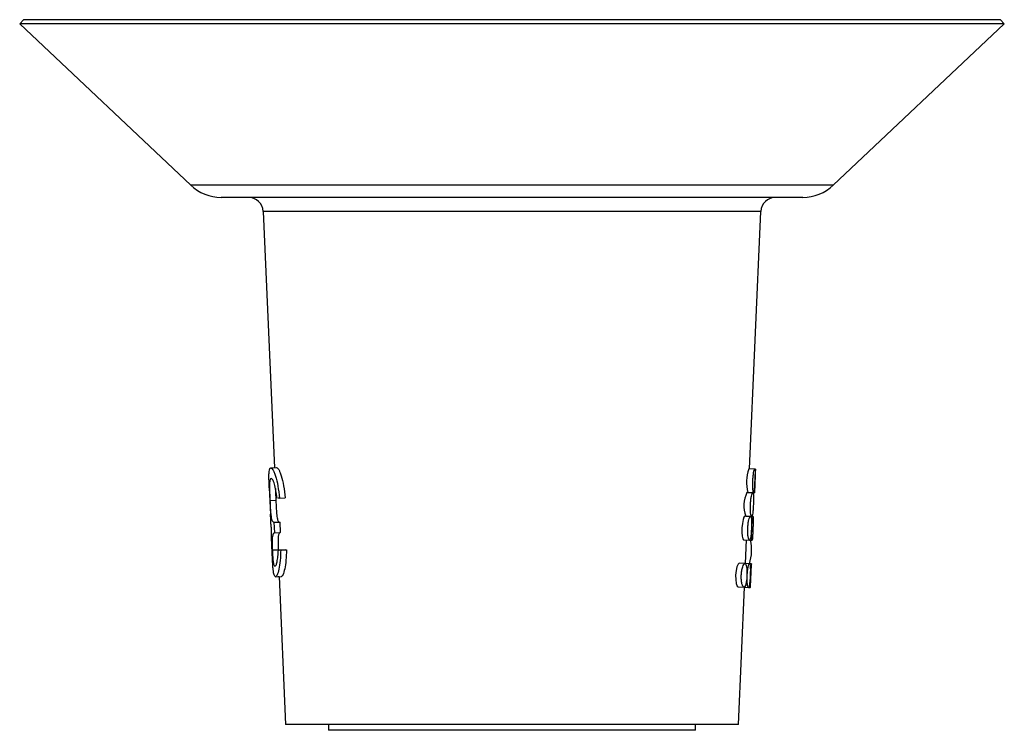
# Model space of a CAD drawing. Header units: millimetres. Extents: x 86.2 to 119.4, y 134.8 to 158.8.
import ezdxf

# ---------------------------------------------------------------- set-up
doc = ezdxf.new("R2010")
doc.units = ezdxf.units.MM

msp = doc.modelspace()

# ---------------------------------------------------------------- linework, layer by layer
at = {"color": 7, "linetype": 'Continuous', "lineweight": 25}
for p, q in [((86.291, 158.844), (86.16, 158.704)), ((86.16, 158.704), (91.937, 153.253)), ((119.423, 158.704), (86.16, 158.704)), ((119.291, 158.844), (86.291, 158.844)), ((113.646, 153.253), (119.423, 158.704)), ((119.423, 158.704), (119.291, 158.844)), ((113.646, 153.253), (91.937, 153.253)), ((112.616, 152.844), (92.967, 152.844)), ((94.385, 152.365), (94.763, 143.711)), ((111.198, 152.365), (94.385, 152.365)), ((110.818, 143.671), (111.198, 152.365)), ((94.641, 143.705), (94.839, 143.714)), ((110.989, 143.663), (110.79, 143.672)), ((111.016, 143.662), (110.818, 143.671)), ((110.985, 142.913), (111.016, 143.612)), ((94.592, 143.037), (94.631, 142.142)), ((110.924, 142.865), (110.726, 142.874)), ((110.755, 142.873), (110.954, 142.864)), ((110.783, 142.872), (110.783, 142.872)), ((110.783, 142.872), (110.915, 142.866)), ((110.954, 142.864), (110.981, 142.863)), ((94.614, 142.604), (94.814, 142.613)), ((94.936, 142.685), (94.882, 142.683)), ((94.936, 142.685), (95.128, 142.694)), ((94.64, 141.952), (94.632, 142.142)), ((110.848, 142.068), (110.65, 142.077)), ((110.691, 142.075), (110.889, 142.066)), ((110.748, 142.072), (110.748, 142.072)), ((110.938, 142.064), (110.889, 142.066)), ((94.749, 141.869), (94.947, 141.877)), ((94.749, 141.869), (94.765, 141.51)), ((94.947, 141.877), (94.962, 141.519)), ((94.765, 141.51), (94.962, 141.519)), ((110.615, 141.277), (110.812, 141.269)), ((110.679, 140.474), (110.713, 141.273)), ((110.812, 141.269), (110.903, 141.265)), ((110.847, 141.267), (110.812, 141.269)), ((94.694, 140.934), (94.893, 140.942)), ((94.893, 140.942), (94.895, 140.912)), ((95.125, 140.942), (94.926, 140.933)), ((94.927, 140.933), (94.978, 140.935)), ((94.978, 140.935), (95.171, 140.944)), ((95.127, 140.942), (95.171, 140.944)), ((110.661, 140.474), (110.467, 140.483)), ((110.816, 140.468), (110.618, 140.477)), ((110.877, 140.465), (110.677, 140.474)), ((110.845, 139.692), (110.877, 140.439)), ((94.801, 140.029), (94.999, 140.038)), ((94.889, 140.033), (94.924, 140.035)), ((94.924, 140.035), (95.141, 135.044)), ((110.431, 139.684), (110.625, 139.675)), ((110.441, 135.044), (110.644, 139.675)), ((110.626, 139.675), (110.781, 139.669)), ((110.781, 139.669), (110.842, 139.666)), ((110.842, 139.666), (110.844, 139.692)), ((110.441, 135.044), (95.141, 135.044)), ((96.591, 135.044), (96.591, 134.844)), ((108.991, 134.844), (96.591, 134.844)), ((108.991, 134.844), (108.991, 135.044))]:
    msp.add_line(p, q, dxfattribs=at)
at = {"color": 7, "linetype": 'Continuous', "lineweight": 25, "flags": 128}
for points in [[(110.65, 142.077), (110.624, 142.047), (110.596, 141.962), (110.573, 141.833), (110.56, 141.681), (110.559, 141.527), (110.571, 141.397), (110.591, 141.309), (110.615, 141.277), (110.615, 141.277)], [(110.467, 140.483), (110.429, 140.454), (110.392, 140.369), (110.362, 140.241), (110.347, 140.088), (110.348, 139.935), (110.366, 139.804), (110.395, 139.716), (110.431, 139.684), (110.431, 139.684)], [(110.877, 140.439), (110.877, 140.465), (110.872, 140.435), (110.862, 140.349), (110.851, 140.219), (110.846, 140.144), (110.843, 140.066), (110.84, 139.988), (110.838, 139.913), (110.837, 139.784), (110.84, 139.697), (110.842, 139.666), (110.842, 139.666)]]:
    msp.add_lwpolyline(points, dxfattribs=at)
at = {"color": 7, "linetype": 'Continuous', "lineweight": 25}
for centre, radius, start, end in [((92.967, 154.344), 1.5, 226.66, 270), ((112.616, 154.344), 1.5, 270, 313.34), ((93.886, 152.344), 0.5, 2.5, 90), ((111.697, 152.344), 0.5, 90, 177.5), ((112.079, 143.215), 1.367, 160.483, 194.499), ((342.231, 133.164), 231.453, 177.40025, 177.59828), ((111.659, 142.433), 1.033, 154.6905, 200.2726), ((109.44, 140.929), 1.447, 341.4295, 13.5257)]:
    msp.add_arc(centre, radius, start, end, dxfattribs=at)
for points, knots in [([(94.592, 143.037), (94.59, 143.1), (94.584, 143.23), (94.58, 143.4), (94.582, 143.537), (94.591, 143.624), (94.605, 143.675), (94.62, 143.7), (94.634, 143.703), (94.641, 143.705)], [0, 0, 0, 0, 0.152969, 0.320895, 0.489741, 0.659307, 0.772787, 0.885454, 1, 1, 1, 1]), ([(94.641, 143.705), (94.664, 143.696), (94.698, 143.681), (94.758, 143.561), (94.818, 143.397), (94.888, 143.102), (94.92, 142.824), (94.936, 142.685)], [0, 0, 0, 0, 0.254673, 0.379018, 0.504675, 0.751353, 1, 1, 1, 1]), ([(94.839, 143.714), (94.861, 143.704), (94.895, 143.69), (94.953, 143.569), (95.012, 143.404), (95.081, 143.11), (95.112, 142.833), (95.128, 142.694)], [0, 0, 0, 0, 0.252004, 0.375484, 0.500787, 0.748581, 1, 1, 1, 1]), ([(110.954, 142.864), (110.959, 142.87), (110.968, 142.881), (110.979, 142.973), (110.987, 143.084), (110.992, 143.184), (110.996, 143.263), (110.999, 143.341), (111.002, 143.442), (111.004, 143.553), (111.001, 143.642), (110.99, 143.674), (110.974, 143.643), (110.955, 143.556), (110.94, 143.444), (110.932, 143.344), (110.927, 143.266), (110.925, 143.187), (110.925, 143.086), (110.929, 142.975), (110.941, 142.883), (110.95, 142.87), (110.954, 142.864)], [0, 0, 0, 0, 0.063134, 0.125855, 0.187986, 0.218968, 0.250013, 0.280936, 0.312041, 0.374166, 0.436876, 0.5, 0.563128, 0.625849, 0.687984, 0.71899, 0.750013, 0.780958, 0.812039, 0.87416, 0.936871, 1, 1, 1, 1]), ([(94.656, 143.347), (94.642, 143.34), (94.615, 143.326), (94.602, 143.199), (94.6, 143.049), (94.602, 142.918), (94.607, 142.765), (94.612, 142.658), (94.614, 142.604)], [0, 0, 0, 0, 0.252623, 0.503285, 0.628408, 0.752853, 0.876598, 1, 1, 1, 1]), ([(94.767, 143.162), (94.746, 143.219), (94.704, 143.333), (94.672, 143.342), (94.656, 143.347)], [0, 0, 0, 0, 0.49811, 1, 1, 1, 1]), ([(94.852, 142.681), (94.841, 142.772), (94.819, 142.953), (94.785, 143.092), (94.767, 143.162)], [0, 0, 0, 0, 0.49964, 1, 1, 1, 1]), ([(94.801, 143.009), (94.802, 142.981), (94.802, 142.91), (94.807, 142.773), (94.811, 142.666), (94.814, 142.613)], [0, 0, 0, 0, 0.246319, 0.623139, 1, 1, 1, 1]), ([(110.889, 142.066), (110.895, 142.072), (110.908, 142.083), (110.924, 142.175), (110.935, 142.285), (110.942, 142.386), (110.946, 142.464), (110.949, 142.543), (110.951, 142.643), (110.95, 142.755), (110.941, 142.844), (110.925, 142.876), (110.903, 142.846), (110.879, 142.758), (110.861, 142.647), (110.852, 142.547), (110.847, 142.468), (110.845, 142.39), (110.845, 142.289), (110.853, 142.178), (110.869, 142.085), (110.882, 142.072), (110.889, 142.066)], [0, 0, 0, 0, 0.063138, 0.125863, 0.187995, 0.218981, 0.250019, 0.280946, 0.312043, 0.374165, 0.436874, 0.5, 0.563132, 0.625856, 0.687993, 0.719003, 0.75002, 0.780968, 0.812041, 0.874158, 0.936869, 1, 1, 1, 1]), ([(94.614, 142.604), (94.617, 142.543), (94.622, 142.421), (94.632, 142.254), (94.644, 142.113), (94.662, 141.97), (94.693, 141.891), (94.731, 141.876), (94.749, 141.869)], [0, 0, 0, 0, 0.123071, 0.246649, 0.370755, 0.496151, 0.747217, 1, 1, 1, 1]), ([(94.814, 142.613), (94.815, 142.582), (94.818, 142.521), (94.824, 142.402), (94.832, 142.264), (94.843, 142.122), (94.862, 141.979), (94.892, 141.899), (94.928, 141.885), (94.947, 141.877)], [0, 0, 0, 0, 0.062646, 0.125239, 0.250178, 0.374943, 0.500215, 0.749506, 1, 1, 1, 1]), ([(110.812, 141.269), (110.821, 141.274), (110.837, 141.286), (110.859, 141.377), (110.872, 141.487), (110.88, 141.587), (110.884, 141.666), (110.887, 141.745), (110.888, 141.845), (110.884, 141.957), (110.871, 142.046), (110.849, 142.078), (110.821, 142.048), (110.791, 141.961), (110.771, 141.85), (110.76, 141.75), (110.755, 141.672), (110.753, 141.593), (110.755, 141.492), (110.765, 141.381), (110.787, 141.288), (110.804, 141.275), (110.812, 141.269)], [0, 0, 0, 0, 0.063142, 0.12587, 0.188004, 0.218989, 0.250026, 0.280951, 0.312046, 0.374164, 0.436872, 0.5, 0.563136, 0.625864, 0.688001, 0.719011, 0.750027, 0.780973, 0.812044, 0.874157, 0.936867, 1, 1, 1, 1]), ([(110.903, 141.265), (110.906, 141.271), (110.911, 141.282), (110.917, 141.374), (110.923, 141.485), (110.927, 141.585), (110.931, 141.664), (110.934, 141.743), (110.938, 141.843), (110.943, 141.955), (110.944, 142.043), (110.939, 142.074), (110.928, 142.044), (110.913, 141.956), (110.901, 141.845), (110.893, 141.744), (110.889, 141.666), (110.887, 141.587), (110.885, 141.486), (110.888, 141.375), (110.895, 141.283), (110.9, 141.271), (110.903, 141.265)], [0, 0, 0, 0, 0.063139, 0.125861, 0.187994, 0.219017, 0.250009, 0.280979, 0.31203, 0.374154, 0.43687, 0.5, 0.563133, 0.625855, 0.687985, 0.718983, 0.750007, 0.780945, 0.812028, 0.874148, 0.936864, 1, 1, 1, 1]), ([(94.668, 141.654), (94.662, 141.692), (94.651, 141.766), (94.644, 141.89), (94.64, 141.952)], [0, 0, 0, 0, 0.501606, 1, 1, 1, 1]), ([(94.684, 140.935), (94.681, 141.007), (94.675, 141.152), (94.667, 141.355), (94.664, 141.497), (94.665, 141.593), (94.667, 141.634), (94.668, 141.654)], [0, 0, 0, 0, 0.24824, 0.497083, 0.747517, 0.873576, 1, 1, 1, 1]), ([(94.765, 141.51), (94.75, 141.504), (94.72, 141.494), (94.699, 141.413), (94.689, 141.313), (94.686, 141.21), (94.688, 141.103), (94.691, 141.007), (94.693, 140.958), (94.694, 140.934)], [0, 0, 0, 0, 0.252182, 0.503597, 0.635744, 0.753327, 0.876776, 0.938398, 1, 1, 1, 1]), ([(94.962, 141.519), (94.948, 141.513), (94.919, 141.502), (94.898, 141.421), (94.888, 141.322), (94.886, 141.218), (94.888, 141.09), (94.891, 140.991), (94.893, 140.942)], [0, 0, 0, 0, 0.250247, 0.500295, 0.632289, 0.750362, 0.875192, 1, 1, 1, 1]), ([(94.801, 140.029), (94.785, 140.041), (94.752, 140.063), (94.726, 140.223), (94.711, 140.404), (94.702, 140.566), (94.694, 140.715), (94.689, 140.84), (94.686, 140.903), (94.684, 140.935)], [0, 0, 0, 0, 0.2522553, 0.503098, 0.6281244, 0.7524848, 0.8763148, 0.9381583, 1, 1, 1, 1]), ([(94.694, 140.934), (94.696, 140.892), (94.7, 140.81), (94.707, 140.695), (94.716, 140.599), (94.73, 140.491), (94.752, 140.402), (94.774, 140.393), (94.785, 140.388)], [0, 0, 0, 0, 0.123192, 0.246813, 0.368997, 0.496487, 0.747435, 1, 1, 1, 1]), ([(94.785, 140.388), (94.797, 140.394), (94.821, 140.407), (94.858, 140.522), (94.884, 140.71), (94.894, 140.858), (94.898, 140.932)], [0, 0, 0, 0, 0.25239, 0.503027, 0.751874, 1, 1, 1, 1]), ([(94.978, 140.935), (94.974, 140.814), (94.966, 140.573), (94.92, 140.27), (94.859, 140.065), (94.821, 140.041), (94.801, 140.029)], [0, 0, 0, 0, 0.247756, 0.496488, 0.747394, 1, 1, 1, 1]), ([(95.171, 140.944), (95.167, 140.823), (95.159, 140.582), (95.115, 140.28), (95.055, 140.074), (95.018, 140.05), (94.999, 140.038)], [0, 0, 0, 0, 0.250485, 0.500314, 0.75006, 1, 1, 1, 1]), ([(110.625, 139.675), (110.638, 139.681), (110.662, 139.692), (110.694, 139.782), (110.713, 139.892), (110.723, 139.993), (110.728, 140.071), (110.73, 140.15), (110.729, 140.251), (110.72, 140.363), (110.696, 140.452), (110.662, 140.485), (110.622, 140.455), (110.583, 140.369), (110.557, 140.258), (110.544, 140.158), (110.538, 140.079), (110.537, 140.001), (110.541, 139.9), (110.557, 139.788), (110.588, 139.695), (110.613, 139.682), (110.625, 139.675)], [0, 0, 0, 0, 0.06315, 0.125886, 0.188022, 0.219016, 0.25004, 0.280971, 0.312052, 0.374162, 0.436868, 0.5, 0.563144, 0.62588, 0.688019, 0.719033, 0.750041, 0.780988, 0.812049, 0.874156, 0.936862, 1, 1, 1, 1]), ([(110.781, 139.669), (110.787, 139.674), (110.8, 139.686), (110.817, 139.777), (110.828, 139.887), (110.835, 139.988), (110.839, 140.066), (110.842, 140.145), (110.844, 140.246), (110.843, 140.357), (110.834, 140.446), (110.817, 140.478), (110.794, 140.448), (110.769, 140.361), (110.751, 140.25), (110.741, 140.149), (110.737, 140.071), (110.734, 139.992), (110.735, 139.891), (110.743, 139.78), (110.76, 139.687), (110.774, 139.675), (110.781, 139.669)], [0, 0, 0, 0, 0.063147, 0.125876, 0.188005, 0.218987, 0.250021, 0.280942, 0.312035, 0.374152, 0.436865, 0.5, 0.563141, 0.62587, 0.688003, 0.719009, 0.750021, 0.780964, 0.812033, 0.874146, 0.936859, 1, 1, 1, 1])]:
    msp.add_open_spline(points, degree=3, knots=knots, dxfattribs=at)

doc.saveas('drawing.dxf')
